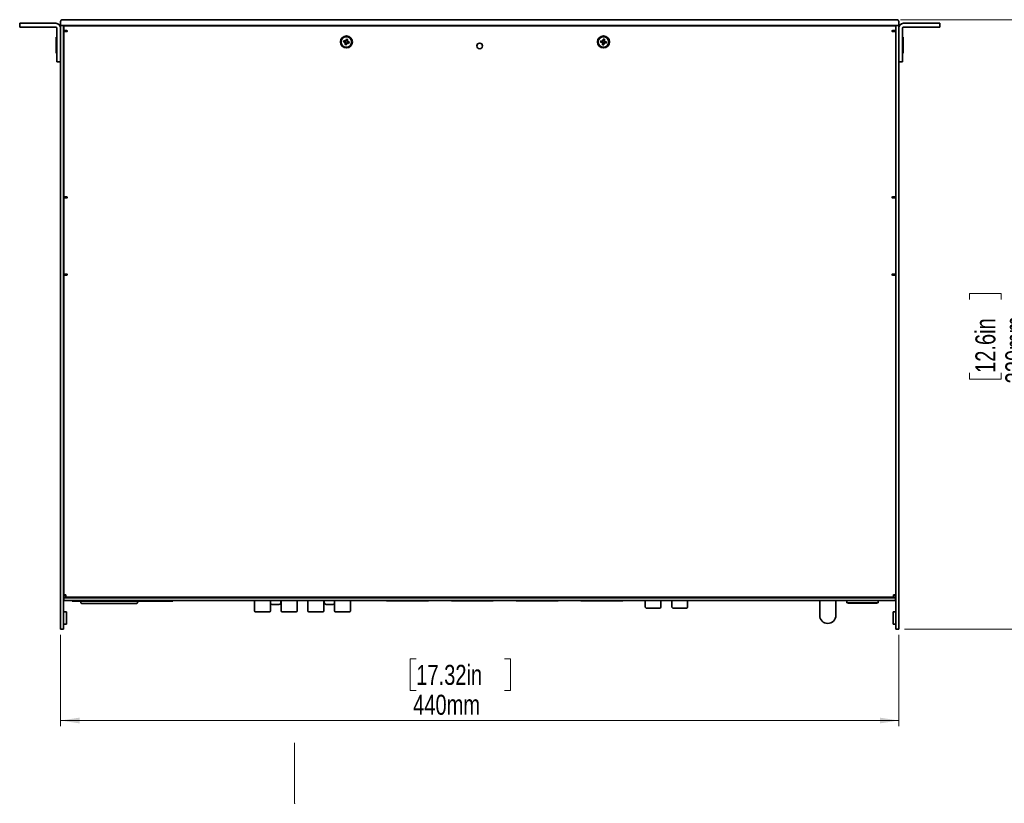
# Model space of a CAD drawing. Header units: millimetres. Extents: x 9 to 590, y 7 to 389.
# Tile 4 of 14: x 126 to 298, y 246 to 384. Entities that reach past the tile are written whole.
import ezdxf

# ---------------------------------------------------------------- set-up
doc = ezdxf.new("R2010")
doc.units = ezdxf.units.MM
doc.header["$PDSIZE"] = -1
doc.styles.add('SLDTEXTSTYLE0', font='TXT', dxfattribs={"width": 0.75})
doc.dimstyles.new('SLDDIMSTYLE0', dxfattribs={"dimtxt": 3.5, "dimasz": 3.302, "dimexe": 0, "dimexo": 0.0625, "dimgap": 0.875, "dimtad": 1, "dimlfac": 3, "dimrnd": 1e-09, "dimzin": 12, "dimdsep": 46, "dimtxsty": 'SLDTEXTSTYLE0', "dimsah": 1, "dimcen": 0.09, "dimadec": 0, "dimazin": 3, "dimtfac": 1, "dimtofl": 0, "dimtmove": 0, "dimatfit": 3, "dimfxl": 0, "dimfrac": 2, "dimtolj": 1, "dimtzin": 12, "dimarcsym": 0})

# ---------------------------------------------------------------- blocks, each defined once
blk = doc.blocks.new('_D_3')
at = {"color": 7, "linetype": 'Continuous', "lineweight": 0}
for p, q in [((132.94, 275.93), (132.94, 259.93)), ((279.61, 275.93), (279.61, 259.93)), ((195.18, 271.72), (194.11, 271.72)), ((194.11, 271.72), (194.11, 266.16)), ((210.59, 271.72), (211.66, 271.72)), ((211.66, 271.72), (211.66, 266.16)), ((194.11, 266.16), (195.18, 266.16)), ((211.66, 266.16), (210.59, 266.16)), ((132.94, 260.93), (279.61, 260.93))]:
    blk.add_line(p, q, dxfattribs=at)
at = {"color": 7, "linetype": 'Continuous', "lineweight": 18}
for points in [[(132.94, 260.93), (136.24, 260.42), (136.24, 261.43)], [(279.61, 260.93), (276.3, 261.43), (276.3, 260.42)]]:
    blk.add_solid(points, dxfattribs=at)
at = {"color": 7, "linetype": 'Continuous', "lineweight": 18, "char_height": 3.5, "attachment_point": 1, "style": 'SLDTEXTSTYLE0'}
for s, insert in [('17.32in', (195.18, 270.67)), ('440mm', (194.63, 265.44))]:
    blk.add_mtext(s, dxfattribs=dict(at, insert=insert))
blk = doc.blocks.new('_D_4')
at = {"color": 7, "linetype": 'Continuous', "lineweight": 0}
for p, q in [((279.94, 383.59), (303.77, 383.59)), ((302.77, 276.93), (302.77, 383.59)), ((291.98, 334.6), (291.98, 335.67)), ((291.98, 335.67), (297.54, 335.67)), ((297.54, 335.67), (297.54, 334.6)), ((291.98, 321.77), (291.98, 320.7)), ((291.98, 320.7), (297.54, 320.7)), ((297.54, 320.7), (297.54, 321.77)), ((280.61, 276.93), (303.77, 276.93))]:
    blk.add_line(p, q, dxfattribs=at)
at = {"color": 7, "linetype": 'Continuous', "lineweight": 18}
for points in [[(302.77, 383.59), (302.26, 380.29), (303.28, 380.29)], [(302.77, 276.93), (303.28, 280.23), (302.26, 280.23)]]:
    blk.add_solid(points, dxfattribs=at)
at = {"color": 7, "linetype": 'Continuous', "lineweight": 18, "char_height": 3.5, "attachment_point": 1, "rotation": 90, "style": 'SLDTEXTSTYLE0'}
for s, insert in [('320mm', (298.26, 319.93)), ('12.6in', (293.02, 321.77))]:
    blk.add_mtext(s, dxfattribs=dict(at, insert=insert))

msp = doc.modelspace()

# ---------------------------------------------------------------- linework, layer by layer
at = {"color": 7, "linetype": 'Continuous', "lineweight": 35}
for p, q in [((125.7718, 382.2931), (125.7718, 382.9597)), ((125.7718, 382.9597), (126.7718, 382.9597)), ((126.7718, 382.9597), (132.1051, 382.9597)), ((132.9385, 382.5931), (132.9385, 383.2597)), ((132.9385, 382.5931), (132.9393, 382.5931)), ((132.9385, 382.1264), (132.9385, 382.5931)), ((133.6051, 382.5931), (132.9393, 382.5931)), ((133.2718, 383.5931), (133.6051, 383.5931)), ((133.4385, 382.5931), (133.4385, 381.9264)), ((133.4694, 382.5611), (133.4437, 382.5588)), ((133.4694, 382.5611), (133.4718, 382.5611)), ((133.4718, 382.5931), (133.4718, 382.3597)), ((133.6051, 383.5931), (278.9385, 383.5931)), ((278.9385, 382.5931), (133.6051, 382.5931)), ((278.9385, 383.5931), (279.2718, 383.5931)), ((279.6043, 382.5931), (278.9385, 382.5931)), ((279.0718, 382.5931), (279.0718, 382.3597)), ((279.0742, 382.5611), (279.0718, 382.5611)), ((279.1027, 382.5578), (279.0742, 382.5611)), ((279.1051, 381.9264), (279.1051, 382.5931)), ((279.6043, 382.5931), (279.6051, 382.5931)), ((279.6051, 382.5931), (279.6051, 383.2597)), ((279.6051, 382.5931), (279.6051, 382.1264)), ((285.7718, 382.9597), (280.4385, 382.9597)), ((285.7718, 382.9597), (286.7718, 382.9597)), ((286.7718, 382.9597), (286.7718, 382.2931)), ((126.7718, 382.2931), (125.7718, 382.2931)), ((126.7718, 382.2931), (132.1051, 382.2931)), ((132.2718, 382.1264), (132.2718, 377.1931)), ((132.9385, 382.1264), (132.9385, 377.1931)), ((132.9385, 381.9264), (132.9385, 277.9264)), ((133.4385, 381.9264), (133.4385, 277.9264)), ((133.4718, 382.3597), (133.4718, 381.8597)), ((133.4718, 352.5597), (133.4718, 381.5264)), ((133.4718, 381.5264), (133.8718, 381.5264)), ((133.5218, 381.7407), (133.5218, 381.5264)), ((133.6385, 382.5264), (278.9051, 382.5264)), ((133.6385, 381.6931), (134.0385, 381.6931)), ((133.8551, 381.6931), (133.8551, 381.5264)), ((134.0385, 381.5264), (133.8718, 381.5264)), ((278.5051, 381.6931), (278.9051, 381.6931)), ((278.6718, 381.5264), (278.5051, 381.5264)), ((278.6718, 381.5264), (279.0718, 381.5264)), ((278.6885, 381.6931), (278.6885, 381.5264)), ((279.0218, 381.7407), (279.0218, 381.5264)), ((279.0718, 382.3597), (279.0718, 381.8597)), ((279.0718, 352.5597), (279.0718, 381.5264)), ((279.1051, 381.9264), (279.1051, 277.9264)), ((279.6051, 382.1264), (279.6051, 377.1931)), ((279.6051, 381.9264), (279.6051, 277.9264)), ((280.2718, 382.1264), (280.2718, 377.1931)), ((285.7718, 382.2931), (280.4385, 382.2931)), ((286.7718, 382.2931), (285.7718, 382.2931)), ((132.2718, 380.5264), (132.1385, 380.5264)), ((132.1385, 377.7265), (132.1385, 380.5264)), ((133.4718, 379.7931), (133.4385, 379.7931)), ((182.4235, 379.693), (182.4825, 379.9325)), ((182.7179, 379.6204), (182.4235, 379.693)), ((182.4825, 379.9325), (182.777, 379.8599)), ((182.6991, 379.2371), (182.7716, 379.5316)), ((182.9386, 379.1781), (182.6991, 379.2371)), ((182.7478, 379.613), (182.7576, 379.6527)), ((182.8186, 379.5517), (182.779, 379.5614)), ((182.7971, 379.8129), (182.8069, 379.8525)), ((182.8584, 379.8837), (182.8981, 379.8739)), ((182.8658, 379.9136), (182.9384, 380.208)), ((182.9384, 380.208), (183.1779, 380.149)), ((183.0111, 379.4725), (182.9386, 379.1781)), ((183.0185, 379.5024), (182.9789, 379.5122)), ((183.0583, 379.8344), (183.0979, 379.8247)), ((183.0798, 379.5732), (183.0701, 379.5336)), ((183.3944, 379.4536), (183.1, 379.5262)), ((183.1779, 380.149), (183.1053, 379.8545)), ((183.1291, 379.7731), (183.1193, 379.7335)), ((183.159, 379.7657), (183.4535, 379.6931)), ((183.4535, 379.6931), (183.3944, 379.4536)), ((227.4251, 379.652), (227.4649, 379.8954)), ((227.7244, 379.6031), (227.4251, 379.652)), ((227.4649, 379.8954), (227.7642, 379.8465)), ((227.7361, 379.2195), (227.785, 379.5188)), ((227.9795, 379.1797), (227.7361, 379.2195)), ((227.7548, 379.5981), (227.7614, 379.6384)), ((227.788, 379.8013), (227.7946, 379.8415)), ((227.8303, 379.5426), (227.79, 379.5492)), ((227.8435, 379.8767), (227.8838, 379.8701)), ((227.8485, 379.9071), (227.8974, 380.2064)), ((227.8974, 380.2064), (228.1408, 380.1666)), ((228.0284, 379.479), (227.9795, 379.1797)), ((228.0334, 379.5094), (227.9931, 379.516)), ((228.0467, 379.8435), (228.087, 379.8369)), ((228.0889, 379.5848), (228.0823, 379.5446)), ((228.1408, 380.1666), (228.0919, 379.8673)), ((228.412, 379.4907), (228.1127, 379.5396)), ((228.1221, 379.788), (228.1156, 379.7477)), ((228.1525, 379.783), (228.4518, 379.7341)), ((228.4518, 379.7341), (228.412, 379.4907)), ((279.1051, 379.7931), (279.0718, 379.7931)), ((280.4051, 380.5264), (280.2718, 380.5264)), ((280.4051, 380.5264), (280.4051, 377.7264)), ((132.1385, 377.7264), (132.2718, 377.7264)), ((133.4385, 378.4597), (133.4718, 378.4597)), ((279.0718, 378.4597), (279.1051, 378.4597)), ((280.2718, 377.7264), (280.4051, 377.7264)), ((132.2718, 376.1931), (132.2718, 377.1931)), ((132.9385, 376.1931), (132.2718, 376.1931)), ((133.4437, 376.3545), (133.4385, 376.3597)), ((279.1051, 376.3597), (279.0999, 376.3545)), ((280.2718, 376.1931), (279.6051, 376.1931)), ((280.2718, 377.1931), (280.2718, 376.1931)), ((133.4385, 375.1931), (133.4437, 375.1983)), ((279.0999, 375.1983), (279.1051, 375.1931)), ((133.4437, 354.7212), (133.4385, 354.7264)), ((133.4385, 353.5597), (133.4437, 353.5649)), ((279.1051, 354.7264), (279.0999, 354.7212)), ((279.0999, 353.5649), (279.1051, 353.5597)), ((132.9376, 351.939), (132.9385, 351.939)), ((132.9376, 351.939), (132.9376, 351.8979)), ((132.9376, 351.8979), (132.9385, 351.8979)), ((132.9376, 351.8979), (132.9376, 351.8151)), ((132.9376, 351.8151), (132.9376, 350.9769)), ((132.9376, 351.8151), (132.9385, 351.8151)), ((133.4718, 351.7581), (133.4385, 351.7581)), ((133.8718, 352.5597), (133.4718, 352.5597)), ((133.4718, 352.2264), (133.4718, 339.2264)), ((134.0385, 352.3931), (133.6385, 352.3931)), ((133.7718, 352.3931), (133.7718, 352.5597)), ((133.8718, 352.5597), (134.0385, 352.5597)), ((278.5051, 352.5597), (278.6718, 352.5597)), ((278.9051, 352.3931), (278.5051, 352.3931)), ((279.0718, 352.5597), (278.6718, 352.5597)), ((279.0718, 352.2264), (279.0718, 339.2264)), ((279.1051, 351.7581), (279.0718, 351.7581)), ((279.606, 351.9729), (279.6051, 351.9729)), ((279.606, 351.6373), (279.6051, 351.6373)), ((279.606, 351.6373), (279.606, 351.9729)), ((279.606, 350.7241), (279.606, 351.6373)), ((132.9376, 350.9769), (132.9385, 350.9769)), ((132.9376, 350.9769), (132.9376, 350.2215)), ((132.9376, 350.2215), (132.9385, 350.2215)), ((132.9376, 350.2215), (132.9376, 350.1805)), ((132.9376, 350.1805), (132.9385, 350.1805)), ((133.4385, 350.3614), (133.4718, 350.3614)), ((279.0718, 350.3614), (279.1051, 350.3614)), ((279.606, 350.7241), (279.6051, 350.7241)), ((279.606, 350.1466), (279.6051, 350.1466)), ((279.606, 350.1466), (279.606, 350.7241)), ((132.9376, 341.3149), (132.9385, 341.3149)), ((132.9376, 341.3149), (132.9376, 340.9056)), ((279.606, 341.3117), (279.6051, 341.3117)), ((279.606, 340.7682), (279.606, 341.3117)), ((132.9376, 340.9056), (132.9385, 340.9056)), ((132.9376, 340.9056), (132.9376, 339.9837)), ((132.9376, 339.9837), (132.9385, 339.9837)), ((132.9376, 339.9837), (132.9376, 339.4712)), ((132.9376, 339.4712), (132.9385, 339.4712)), ((133.4718, 341.0914), (133.4385, 341.0914)), ((133.4385, 339.6947), (133.4718, 339.6947)), ((279.1051, 341.0914), (279.0718, 341.0914)), ((279.0718, 339.6947), (279.1051, 339.6947)), ((279.606, 340.7682), (279.6051, 340.7682)), ((279.606, 339.8496), (279.6051, 339.8496)), ((279.606, 339.4744), (279.6051, 339.4744)), ((279.606, 339.8496), (279.606, 340.7682)), ((279.606, 339.4744), (279.606, 339.8496)), ((133.4718, 338.8931), (133.4718, 282.9097)), ((133.4718, 338.8931), (133.8718, 338.8931)), ((133.6385, 339.0597), (134.0385, 339.0597)), ((133.7718, 338.8931), (133.7718, 339.0597)), ((134.0385, 338.8931), (133.8718, 338.8931)), ((278.5051, 339.0597), (278.9051, 339.0597)), ((278.6718, 338.8931), (278.5051, 338.8931)), ((278.6718, 338.8931), (279.0718, 338.8931)), ((279.0718, 338.8931), (279.0718, 282.9097)), ((133.4437, 334.4212), (133.4385, 334.4264)), ((279.1051, 334.4264), (279.0999, 334.4212)), ((133.4385, 333.2597), (133.4437, 333.2649)), ((279.0999, 333.2649), (279.1051, 333.2597)), ((133.4437, 290.7545), (133.4385, 290.7597)), ((133.4385, 289.5931), (133.4437, 289.5983)), ((279.1051, 290.7597), (279.0999, 290.7545)), ((279.0999, 289.5983), (279.1051, 289.5931)), ((133.4718, 284.5931), (133.4385, 284.5931)), ((279.1051, 284.5931), (279.0718, 284.5931)), ((133.4385, 283.5931), (133.4718, 283.5931)), ((133.4385, 282.5931), (133.4718, 282.5931)), ((133.8718, 282.9097), (133.4718, 282.9097)), ((133.4718, 282.5097), (133.4718, 282.8431)), ((133.4718, 282.8431), (133.6385, 282.8431)), ((133.5051, 282.8431), (133.5051, 282.9097)), ((133.6385, 282.8431), (133.8718, 282.8431)), ((133.8718, 282.9097), (133.8718, 282.5097)), ((278.6718, 282.5097), (278.6718, 282.9097)), ((279.0718, 282.9097), (278.6718, 282.9097)), ((278.6718, 282.8431), (278.9051, 282.8431)), ((278.9051, 282.8431), (279.0718, 282.8431)), ((279.0385, 282.9097), (279.0385, 282.8431)), ((279.0718, 283.5931), (279.1051, 283.5931)), ((279.0718, 282.8431), (279.0718, 282.5097)), ((279.0718, 282.5931), (279.1051, 282.5931)), ((133.6385, 282.5097), (133.4718, 282.5097)), ((133.5051, 281.9264), (133.5051, 282.4264)), ((279.0385, 282.4264), (133.5051, 282.4264)), ((279.0385, 281.9264), (133.5051, 281.9264)), ((133.6385, 282.5097), (133.8718, 282.5097)), ((133.8718, 282.5097), (278.6718, 282.5097)), ((134.9341, 281.9264), (134.9341, 281.8431)), ((134.9341, 281.8431), (152.6008, 281.8431)), ((134.9385, 282.4597), (136.4551, 282.4597)), ((136.4551, 282.4264), (136.4551, 282.5097)), ((136.4551, 281.7263), (136.4551, 281.8431)), ((138.3551, 281.393), (144.5218, 281.393)), ((144.4218, 281.393), (138.4551, 281.393)), ((146.4218, 282.4264), (146.4218, 282.5097)), ((146.4218, 282.4597), (147.9385, 282.4597)), ((146.4218, 281.7263), (146.4218, 281.8431)), ((152.6008, 281.9264), (152.6008, 281.8431)), ((162.1937, 282.4316), (162.1885, 282.4264)), ((163.3551, 282.4264), (163.3499, 282.4316)), ((166.5242, 282.4537), (166.5242, 282.4264)), ((166.8883, 281.9264), (166.8883, 280.1254)), ((169.6569, 280.1254), (169.6569, 281.9264)), ((170.0209, 282.4264), (170.0209, 282.4537)), ((170.09, 282.5097), (170.09, 282.4264)), ((170.09, 281.9264), (170.09, 281.9194)), ((170.09, 281.9194), (170.1009, 281.9194)), ((170.1009, 281.9194), (170.1739, 281.9194)), ((170.1728, 281.242), (170.2102, 281.242)), ((170.2102, 281.242), (170.2811, 281.242)), ((170.2811, 281.242), (170.2954, 281.242)), ((170.2954, 281.242), (170.4971, 281.242)), ((170.4639, 281.242), (170.464, 281.242)), ((170.464, 281.242), (170.4641, 281.242)), ((170.4971, 281.242), (170.6347, 281.242)), ((170.6344, 281.242), (170.8174, 281.242)), ((170.8174, 281.242), (170.8776, 281.242)), ((170.8776, 281.242), (170.9092, 281.242)), ((170.8959, 281.9194), (170.9821, 281.9194)), ((170.9821, 281.9194), (171.0054, 281.9194)), ((171.0054, 282.4264), (171.0054, 282.5097)), ((171.0054, 281.9194), (171.0054, 281.9264)), ((171.1377, 281.242), (171.0442, 281.242)), ((171.1893, 282.4537), (171.1893, 282.4264)), ((171.4764, 281.5807), (171.4764, 281.9194)), ((171.5534, 281.9264), (171.5534, 280.1254)), ((174.322, 280.1254), (174.322, 281.9264)), ((174.6861, 282.4264), (174.6861, 282.4537)), ((175.8575, 282.4537), (175.8575, 282.4264)), ((176.2216, 281.9264), (176.2216, 280.1254)), ((178.9902, 280.1254), (178.9902, 281.9264)), ((179.0764, 281.9264), (179.0764, 281.5904)), ((179.3543, 282.4264), (179.3543, 282.4537)), ((179.533, 282.5097), (179.533, 282.4264)), ((179.5958, 281.2517), (179.6785, 281.2517)), ((179.7045, 281.2517), (179.7219, 281.2517)), ((179.7219, 281.2517), (179.7551, 281.2517)), ((179.7551, 281.2517), (179.836, 281.2517)), ((179.8259, 281.2517), (179.9601, 281.2517)), ((179.9601, 281.2517), (180.1709, 281.2517)), ((180.1709, 281.2517), (180.1776, 281.2517)), ((180.1776, 281.2517), (180.181, 281.2517)), ((180.1822, 281.2517), (180.2518, 281.2517)), ((180.2518, 281.2517), (180.3563, 281.2517)), ((180.3563, 281.2517), (180.4112, 281.2517)), ((180.4536, 282.4264), (180.4536, 282.5097)), ((180.5227, 282.4537), (180.5227, 282.4264)), ((180.8867, 281.9264), (180.8867, 280.1254)), ((183.6553, 280.1254), (183.6553, 281.9264)), ((184.0194, 282.4264), (184.0194, 282.4537)), ((188.9612, 282.4264), (186.9958, 282.4264)), ((189.9118, 282.5097), (189.9118, 282.4264)), ((189.9785, 282.4264), (189.9785, 282.5097)), ((189.9785, 281.8847), (189.9785, 281.9264)), ((190.8118, 281.8847), (189.9785, 281.8847)), ((190.8191, 281.9264), (190.8118, 281.8847)), ((191.4785, 281.8847), (191.4711, 281.9264)), ((191.4785, 281.8847), (191.9785, 281.8847)), ((191.9785, 282.4264), (191.9785, 282.5097)), ((191.9785, 282.5097), (191.9785, 282.4264)), ((191.9785, 281.9264), (191.9785, 281.8847)), ((191.9785, 281.9264), (191.9785, 281.8847)), ((192.4785, 281.8847), (191.9785, 281.8847)), ((192.4858, 281.9264), (192.4785, 281.8847)), ((193.1451, 281.8847), (193.1378, 281.9264)), ((193.1451, 281.8847), (193.6451, 281.8847)), ((193.6451, 282.4264), (193.6451, 282.5097)), ((193.6451, 282.5097), (193.6451, 282.4264)), ((193.6451, 281.9264), (193.6451, 281.8847)), ((193.6451, 281.9264), (193.6451, 281.8847)), ((194.1451, 281.8847), (193.6451, 281.8847)), ((194.1525, 281.9264), (194.1451, 281.8847)), ((194.8118, 281.8847), (194.8045, 281.9264)), ((194.8118, 281.8847), (195.3118, 281.8847)), ((195.3118, 282.4264), (195.3118, 282.5097)), ((195.3118, 282.5097), (195.3118, 282.4264)), ((195.3118, 281.9264), (195.3118, 281.8847)), ((195.3118, 281.9264), (195.3118, 281.8847)), ((195.8118, 281.8847), (195.3118, 281.8847)), ((195.8191, 281.9264), (195.8118, 281.8847)), ((196.4785, 281.8847), (196.4711, 281.9264)), ((196.4785, 281.8847), (197.3118, 281.8847)), ((197.3118, 282.5097), (197.3118, 282.4264)), ((197.3118, 282.5097), (197.3118, 282.4264)), ((197.3118, 281.9264), (197.3118, 281.8847)), ((197.3785, 282.5097), (197.3785, 282.4264)), ((201.2451, 282.5097), (201.2451, 282.4264)), ((201.3118, 282.4264), (201.3118, 282.5097)), ((201.3118, 281.8847), (201.3118, 281.9264)), ((202.1451, 281.8847), (201.3118, 281.8847)), ((202.1525, 281.9264), (202.1451, 281.8847)), ((202.8118, 281.8847), (202.8045, 281.9264)), ((202.8118, 281.8847), (203.3118, 281.8847)), ((203.3118, 282.4264), (203.3118, 282.5097)), ((203.3118, 282.5097), (203.3118, 282.4264)), ((203.3118, 281.9264), (203.3118, 281.8847)), ((203.3118, 281.9264), (203.3118, 281.8847)), ((203.8118, 281.8847), (203.3118, 281.8847)), ((203.8191, 281.9264), (203.8118, 281.8847)), ((204.4785, 281.8847), (204.4711, 281.9264)), ((204.4785, 281.8847), (204.9785, 281.8847)), ((204.9785, 282.4264), (204.9785, 282.5097)), ((204.9785, 282.5097), (204.9785, 282.4264)), ((204.9785, 281.9264), (204.9785, 281.8847)), ((204.9785, 281.9264), (204.9785, 281.8847)), ((205.4785, 281.8847), (204.9785, 281.8847)), ((205.4858, 281.9264), (205.4785, 281.8847)), ((206.1451, 281.8847), (206.1378, 281.9264)), ((206.1451, 281.8847), (206.6451, 281.8847)), ((206.6451, 282.4264), (206.6451, 282.5097)), ((206.6451, 282.5097), (206.6451, 282.4264)), ((206.6451, 281.9264), (206.6451, 281.8847)), ((206.6451, 281.9264), (206.6451, 281.8847)), ((207.1451, 281.8847), (206.6451, 281.8847)), ((207.1525, 281.9264), (207.1451, 281.8847)), ((207.8118, 281.8847), (207.8045, 281.9264)), ((207.8118, 281.8847), (208.6451, 281.8847)), ((208.6451, 282.5097), (208.6451, 282.4264)), ((208.6451, 281.9264), (208.6451, 281.8847)), ((208.7118, 282.5097), (208.7118, 282.4264)), ((212.5785, 282.5097), (212.5785, 282.4264)), ((212.6451, 282.4264), (212.6451, 282.5097)), ((212.6451, 281.8847), (212.6451, 281.9264)), ((213.4785, 281.8847), (212.6451, 281.8847)), ((213.4858, 281.9264), (213.4785, 281.8847)), ((214.1451, 281.8847), (214.1378, 281.9264)), ((214.1451, 281.8847), (214.6451, 281.8847)), ((214.6451, 282.4264), (214.6451, 282.5097)), ((214.6451, 282.5097), (214.6451, 282.4264)), ((214.6451, 281.9264), (214.6451, 281.8847)), ((214.6451, 281.9264), (214.6451, 281.8847)), ((215.1451, 281.8847), (214.6451, 281.8847)), ((215.1525, 281.9264), (215.1451, 281.8847)), ((215.8118, 281.8847), (215.8045, 281.9264)), ((215.8118, 281.8847), (216.3118, 281.8847)), ((216.3118, 282.4264), (216.3118, 282.5097)), ((216.3118, 282.5097), (216.3118, 282.4264)), ((216.3118, 281.9264), (216.3118, 281.8847)), ((216.3118, 281.9264), (216.3118, 281.8847)), ((216.8118, 281.8847), (216.3118, 281.8847)), ((216.8191, 281.9264), (216.8118, 281.8847)), ((217.4785, 281.8847), (217.4711, 281.9264)), ((217.4785, 281.8847), (217.9785, 281.8847)), ((217.9785, 282.4264), (217.9785, 282.5097)), ((217.9785, 282.5097), (217.9785, 282.4264)), ((217.9785, 281.9264), (217.9785, 281.8847)), ((217.9785, 281.9264), (217.9785, 281.8847)), ((218.4785, 281.8847), (217.9785, 281.8847)), ((218.4858, 281.9264), (218.4785, 281.8847)), ((219.1451, 281.8847), (219.1378, 281.9264)), ((219.1451, 281.8847), (219.9785, 281.8847)), ((219.9785, 282.5097), (219.9785, 282.4264)), ((219.9785, 282.5097), (219.9785, 282.4264)), ((219.9785, 281.9264), (219.9785, 281.8847)), ((220.0451, 282.5097), (220.0451, 282.4264)), ((223.9118, 282.5097), (223.9118, 282.4264)), ((223.9785, 282.4264), (223.9785, 282.5097)), ((223.9785, 281.8847), (223.9785, 281.9264)), ((224.8118, 281.8847), (223.9785, 281.8847)), ((224.8191, 281.9264), (224.8118, 281.8847)), ((225.4785, 281.8847), (225.4711, 281.9264)), ((225.4785, 281.8847), (225.9785, 281.8847)), ((225.9785, 282.4264), (225.9785, 282.5097)), ((225.9785, 282.5097), (225.9785, 282.4264)), ((225.9785, 281.9264), (225.9785, 281.8847)), ((225.9785, 281.9264), (225.9785, 281.8847)), ((226.4785, 281.8847), (225.9785, 281.8847)), ((226.4858, 281.9264), (226.4785, 281.8847)), ((227.1451, 281.8847), (227.1378, 281.9264)), ((227.1451, 281.8847), (227.6451, 281.8847)), ((227.6451, 282.4264), (227.6451, 282.5097)), ((227.6451, 282.5097), (227.6451, 282.4264)), ((227.6451, 281.9264), (227.6451, 281.8847)), ((227.6451, 281.9264), (227.6451, 281.8847)), ((228.1451, 281.8847), (227.6451, 281.8847)), ((228.1525, 281.9264), (228.1451, 281.8847)), ((228.8118, 281.8847), (228.8045, 281.9264)), ((228.8118, 281.8847), (229.3118, 281.8847)), ((229.3118, 282.4264), (229.3118, 282.5097)), ((229.3118, 282.5097), (229.3118, 282.4264)), ((229.3118, 281.9264), (229.3118, 281.8847)), ((229.3118, 281.9264), (229.3118, 281.8847)), ((229.8118, 281.8847), (229.3118, 281.8847)), ((229.8191, 281.9264), (229.8118, 281.8847)), ((230.4785, 281.8847), (230.4711, 281.9264)), ((230.4785, 281.8847), (231.3118, 281.8847)), ((231.3118, 282.5097), (231.3118, 282.4264)), ((231.3118, 281.9264), (231.3118, 281.8847)), ((231.3785, 282.5097), (231.3785, 282.4264)), ((235.2218, 282.4264), (235.2218, 282.5097)), ((235.2218, 280.9014), (235.2218, 281.9264)), ((237.9884, 282.4264), (237.9884, 282.5097)), ((237.9884, 280.9014), (237.9884, 281.9264)), ((239.8884, 282.4264), (239.8884, 282.5097)), ((239.8884, 280.9014), (239.8884, 281.9264)), ((240.3587, 282.4316), (240.3535, 282.4264)), ((241.5201, 282.4264), (241.5149, 282.4316)), ((242.6551, 282.4264), (242.6551, 282.5097)), ((242.6551, 280.9014), (242.6551, 281.9264)), ((246.5385, 282.5097), (246.5385, 282.4264)), ((246.6051, 282.4264), (246.6051, 282.5097)), ((256.2718, 282.5097), (256.2718, 282.4264)), ((256.3385, 282.5097), (256.3385, 282.4264)), ((265.7701, 281.9264), (265.7701, 279.3431)), ((266.4368, 282.5097), (266.4368, 282.4264)), ((267.9368, 282.4264), (267.9368, 282.5097)), ((268.4211, 282.4597), (267.9368, 282.4597)), ((268.6035, 279.3431), (268.6035, 281.9264)), ((270.5201, 282.5097), (270.5201, 282.4264)), ((270.5201, 281.9264), (270.5201, 281.5184)), ((276.0235, 281.5184), (270.5201, 281.5184)), ((270.7701, 281.4631), (270.7701, 281.5184)), ((271.2735, 281.4631), (270.7701, 281.4631)), ((271.2735, 281.4631), (271.2735, 281.5184)), ((271.2735, 281.4631), (275.1901, 281.4631)), ((275.1901, 281.4631), (275.1901, 281.5184)), ((275.7701, 281.4631), (275.1901, 281.4631)), ((275.7701, 281.4631), (275.7701, 281.5184)), ((276.0235, 282.5097), (276.0235, 282.4264)), ((276.0235, 281.9264), (276.0235, 281.5184)), ((278.6718, 282.5097), (278.9051, 282.5097)), ((279.0718, 282.5097), (278.9051, 282.5097)), ((279.0385, 281.9264), (279.0385, 282.4264)), ((133.9385, 279.9431), (133.6051, 279.9431)), ((133.9385, 277.7764), (133.9385, 279.9431)), ((237.6551, 280.568), (235.5551, 280.568)), ((242.3218, 280.5681), (240.2218, 280.5681)), ((278.6051, 279.9431), (278.6051, 277.7764)), ((278.9385, 279.9431), (278.6051, 279.9431)), ((132.9385, 276.9264), (132.9385, 277.9264)), ((133.4385, 277.9264), (133.4385, 276.9264)), ((133.6051, 277.7764), (133.9385, 277.7764)), ((278.6051, 277.7764), (278.9385, 277.7764)), ((279.1051, 276.9264), (279.1051, 277.9264)), ((279.6051, 277.9264), (279.6051, 276.9264)), ((133.4385, 276.9264), (132.9385, 276.9264)), ((279.6051, 276.9264), (279.1051, 276.9264))]:
    msp.add_line(p, q, dxfattribs=at)
at = {"color": 7, "linetype": 'Continuous', "lineweight": 18}
msp.add_line((173.8819, 246.4366), (173.8819, 257.02), dxfattribs=at)
at = {"color": 7, "linetype": 'Continuous', "lineweight": 35, "flags": 128}
for points in [[(133.4718, 376.3301), (133.4631, 376.3369), (133.4437, 376.3545)], [(279.0999, 376.3545), (279.0805, 376.3369), (279.0718, 376.3301)], [(133.4437, 375.1983), (133.4631, 375.2159), (133.4718, 375.2227)], [(279.0718, 375.2227), (279.0805, 375.2159), (279.0999, 375.1983)], [(133.4718, 354.6967), (133.4631, 354.7036), (133.4437, 354.7212)], [(133.4437, 353.5649), (133.4631, 353.5825), (133.4718, 353.5894)], [(279.0999, 354.7212), (279.0805, 354.7036), (279.0718, 354.6967)], [(279.0718, 353.5894), (279.0805, 353.5825), (279.0999, 353.5649)], [(133.4718, 334.3967), (133.4631, 334.4036), (133.4437, 334.4212)], [(279.0999, 334.4212), (279.0805, 334.4036), (279.0718, 334.3967)], [(133.4437, 333.2649), (133.4631, 333.2825), (133.4718, 333.2894)], [(279.0718, 333.2894), (279.0805, 333.2825), (279.0999, 333.2649)], [(133.4718, 290.7301), (133.4631, 290.7369), (133.4437, 290.7545)], [(133.4437, 289.5983), (133.4631, 289.6159), (133.4718, 289.6227)], [(279.0999, 290.7545), (279.0805, 290.7369), (279.0718, 290.7301)], [(279.0718, 289.6227), (279.0805, 289.6159), (279.0999, 289.5983)], [(133.5104, 282.5097), (133.5179, 282.463), (133.5263, 282.4264)], [(134.6854, 282.5097), (134.8084, 282.4726), (134.9385, 282.4597)], [(144.5218, 281.393), (144.7063, 281.393), (144.8853, 281.393), (145.0533, 281.393), (145.2053, 281.393), (145.3368, 281.393), (145.4437, 281.393), (145.523, 281.393), (145.5721, 281.393)], [(147.9385, 282.4597), (148.0685, 282.4726), (148.1916, 282.5097)], [(166.5147, 282.5097), (166.5209, 282.4868), (166.5242, 282.4537)], [(171.3291, 281.9194), (171.0953, 281.9194), (170.7878, 281.9194), (170.448, 281.9194), (170.122, 281.9194), (169.8536, 281.9194), (169.6792, 281.9194), (169.6569, 281.9194)], [(169.6569, 281.9194), (169.6906, 281.9194), (169.8749, 281.9194), (170.1502, 281.9194), (170.4795, 281.9194), (170.8181, 281.9194), (171.1205, 281.9194), (171.3457, 281.9194), (171.4634, 281.9194), (171.4576, 281.9194), (171.3291, 281.9194), (171.3291, 281.9194)], [(171.0442, 281.242), (170.8848, 281.242), (170.6742, 281.242), (170.4447, 281.242), (170.231, 281.242), (170.0659, 281.242), (169.9743, 281.242), (169.9608, 281.242)], [(170.0209, 282.4537), (170.0242, 282.4868), (170.0305, 282.5097)], [(170.1739, 281.9194), (170.2485, 281.9194), (170.3346, 281.9194), (170.4289, 281.9194), (170.5278, 281.9194), (170.6277, 281.9194), (170.7247, 281.9194), (170.8153, 281.9194), (170.8959, 281.9194)], [(171.1798, 282.5097), (171.1861, 282.4868), (171.1893, 282.4537)], [(174.6861, 282.4537), (174.6893, 282.4868), (174.6956, 282.5097)], [(175.848, 282.5097), (175.8543, 282.4868), (175.8575, 282.4537)], [(179.3543, 282.4537), (179.3575, 282.4868), (179.3638, 282.5097)], [(180.5919, 281.2517), (180.5592, 281.2517), (180.4429, 281.2517), (180.2597, 281.2517), (180.0375, 281.2517), (179.8101, 281.2517), (179.6121, 281.2517), (179.4738, 281.2517), (179.416, 281.2517), (179.415, 281.2517)], [(180.5131, 282.5097), (180.5194, 282.4868), (180.5227, 282.4537)], [(184.0194, 282.4537), (184.0226, 282.4868), (184.0289, 282.5097)], [(190.8118, 281.8847), (190.9179, 281.8847), (191.1451, 281.8847), (191.3724, 281.8847), (191.4785, 281.8847)], [(192.4785, 281.8847), (192.5846, 281.8847), (192.8118, 281.8847), (193.039, 281.8847), (193.1451, 281.8847)], [(194.1451, 281.8847), (194.2512, 281.8847), (194.4785, 281.8847), (194.7057, 281.8847), (194.8118, 281.8847)], [(195.8118, 281.8847), (195.9179, 281.8847), (196.1451, 281.8847), (196.3724, 281.8847), (196.4785, 281.8847)], [(202.1451, 281.8847), (202.2512, 281.8847), (202.4785, 281.8847), (202.7057, 281.8847), (202.8118, 281.8847)], [(203.8118, 281.8847), (203.9179, 281.8847), (204.1451, 281.8847), (204.3724, 281.8847), (204.4785, 281.8847)], [(205.4785, 281.8847), (205.5846, 281.8847), (205.8118, 281.8847), (206.039, 281.8847), (206.1451, 281.8847)], [(207.1451, 281.8847), (207.2512, 281.8847), (207.4785, 281.8847), (207.7057, 281.8847), (207.8118, 281.8847)], [(213.4785, 281.8847), (213.5846, 281.8847), (213.8118, 281.8847), (214.039, 281.8847), (214.1451, 281.8847)], [(215.1451, 281.8847), (215.2512, 281.8847), (215.4785, 281.8847), (215.7057, 281.8847), (215.8118, 281.8847)], [(216.8118, 281.8847), (216.9179, 281.8847), (217.1451, 281.8847), (217.3724, 281.8847), (217.4785, 281.8847)], [(218.4785, 281.8847), (218.5846, 281.8847), (218.8118, 281.8847), (219.039, 281.8847), (219.1451, 281.8847)], [(224.8118, 281.8847), (224.9179, 281.8847), (225.1451, 281.8847), (225.3724, 281.8847), (225.4785, 281.8847)], [(226.4785, 281.8847), (226.5846, 281.8847), (226.8118, 281.8847), (227.039, 281.8847), (227.1451, 281.8847)], [(228.1451, 281.8847), (228.2512, 281.8847), (228.4785, 281.8847), (228.7057, 281.8847), (228.8118, 281.8847)], [(229.8118, 281.8847), (229.9179, 281.8847), (230.1451, 281.8847), (230.3724, 281.8847), (230.4785, 281.8847)], [(279.0173, 282.4264), (279.0257, 282.463), (279.0332, 282.5097)], [(167.0576, 279.956), (167.1171, 279.956), (167.2896, 279.956), (167.5584, 279.956), (167.8971, 279.956), (168.2726, 279.956)], [(168.2726, 279.956), (167.928, 279.956), (167.6249, 279.956), (167.4, 279.956), (167.2803, 279.956), (167.265, 279.956)], [(168.2726, 279.956), (168.648, 279.956), (168.9867, 279.956), (169.2555, 279.956), (169.4281, 279.956), (169.4875, 279.956)], [(169.2801, 279.956), (169.2648, 279.956), (169.1451, 279.956), (168.9202, 279.956), (168.6172, 279.956), (168.2726, 279.956)], [(171.7227, 279.956), (171.7822, 279.956), (171.9548, 279.956), (172.2236, 279.956), (172.5622, 279.956), (172.9377, 279.956)], [(172.9377, 279.956), (172.5931, 279.956), (172.2901, 279.956), (172.0651, 279.956), (171.9455, 279.956), (171.9302, 279.956)], [(172.9377, 279.956), (173.3131, 279.956), (173.6518, 279.956), (173.9206, 279.956), (174.0932, 279.956), (174.1527, 279.956)], [(173.9452, 279.956), (173.9299, 279.956), (173.8102, 279.956), (173.5853, 279.956), (173.2823, 279.956), (172.9377, 279.956)], [(176.3909, 279.956), (176.4504, 279.956), (176.623, 279.956), (176.8918, 279.956), (177.2304, 279.956), (177.6059, 279.956)], [(177.6059, 279.956), (177.2613, 279.956), (176.9583, 279.956), (176.7333, 279.956), (176.6137, 279.956), (176.5984, 279.956)], [(177.6059, 279.956), (177.9813, 279.956), (178.32, 279.956), (178.5888, 279.956), (178.7614, 279.956), (178.8209, 279.956)], [(178.6134, 279.956), (178.5981, 279.956), (178.4784, 279.956), (178.2535, 279.956), (177.9505, 279.956), (177.6059, 279.956)], [(181.0561, 279.956), (181.1155, 279.956), (181.2881, 279.956), (181.5569, 279.956), (181.8956, 279.956), (182.271, 279.956)], [(182.271, 279.956), (181.9264, 279.956), (181.6234, 279.956), (181.3985, 279.956), (181.2788, 279.956), (181.2635, 279.956)], [(182.271, 279.956), (182.6465, 279.956), (182.9852, 279.956), (183.254, 279.956), (183.4265, 279.956), (183.486, 279.956)], [(183.2786, 279.956), (183.2633, 279.956), (183.1436, 279.956), (182.9187, 279.956), (182.6156, 279.956), (182.271, 279.956)]]:
    msp.add_lwpolyline(points, dxfattribs=at)
at = {"color": 7, "linetype": 'Continuous', "lineweight": 35}
for centre, radius in [((182.9385, 379.6931), 1.05), ((182.9385, 379.6931), 0.9167), ((206.2718, 378.9931), 0.5), ((227.9385, 379.6931), 1.05), ((227.9385, 379.6931), 0.9167)]:
    msp.add_circle(centre, radius, dxfattribs=at)
for centre, radius, start, end in [((132.1051, 382.1264), 0.8333, 0, 90), ((133.2718, 383.2597), 0.3333, 90, 180), ((279.2718, 383.2597), 0.3333, 0, 90), ((280.4385, 382.1264), 0.8333, 90, 180), ((132.1051, 382.1264), 0.1667, 0, 90), ((133.6385, 382.3597), 0.1667, 90, 180), ((133.6385, 381.8597), 0.1667, 180, 270), ((134.0385, 381.6097), 0.0833, 270, 90), ((278.5051, 381.6097), 0.0833, 90, 270), ((278.9051, 382.3597), 0.1667, 0, 90), ((278.9051, 381.8597), 0.1667, 270, 0), ((280.4385, 382.1264), 0.1667, 90, 180), ((182.9385, 379.6931), 0.2322, 198.238925, 224.067513), ((182.9385, 379.6931), 0.1853, 139.715096, 192.591342), ((182.9385, 379.6931), 0.1853, 192.591342, 207.871429), ((182.9385, 379.6931), 0.1853, 207.871429, 214.435009), ((182.9385, 379.6931), 0.2322, 108.238925, 134.067513), ((182.9385, 379.6931), 0.1853, 214.435009, 229.715096), ((182.9385, 379.6931), 0.1853, 124.435009, 139.715096), ((182.9385, 379.6931), 0.1853, 229.715096, 282.591342), ((182.9385, 379.6931), 0.1853, 117.871429, 124.435009), ((182.9385, 379.6931), 0.1853, 102.591342, 117.871429), ((182.9385, 379.6931), 0.1853, 49.715096, 102.591342), ((182.9385, 379.6931), 0.1853, 282.591342, 297.871429), ((182.9385, 379.6931), 0.2322, 288.238925, 314.067513), ((182.9385, 379.6931), 0.1853, 297.871429, 304.435009), ((182.9385, 379.6931), 0.1853, 304.435009, 319.715096), ((182.9385, 379.6931), 0.1853, 34.435009, 49.715096), ((182.9385, 379.6931), 0.1853, 319.715096, 12.591342), ((182.9385, 379.6931), 0.1853, 27.871429, 34.435009), ((182.9385, 379.6931), 0.1853, 12.591342, 27.871429), ((182.9385, 379.6931), 0.2322, 18.238925, 44.067513), ((227.9385, 379.6931), 0.2322, 202.801779, 228.630366), ((227.9385, 379.6931), 0.1853, 144.277949, 197.154196), ((227.9385, 379.6931), 0.1853, 197.154196, 212.434283), ((227.9385, 379.6931), 0.2322, 112.801779, 138.630366), ((227.9385, 379.6931), 0.1853, 212.434283, 218.997862), ((227.9385, 379.6931), 0.1853, 128.997862, 144.277949), ((227.9385, 379.6931), 0.1853, 218.997862, 234.277949), ((227.9385, 379.6931), 0.1853, 122.434283, 128.997862), ((227.9385, 379.6931), 0.1853, 234.277949, 287.154196), ((227.9385, 379.6931), 0.1853, 107.154196, 122.434283), ((227.9385, 379.6931), 0.1853, 54.277949, 107.154196), ((227.9385, 379.6931), 0.1853, 287.154196, 302.434283), ((227.9385, 379.6931), 0.2322, 292.801779, 318.630366), ((227.9385, 379.6931), 0.1853, 302.434283, 308.997862), ((227.9385, 379.6931), 0.1853, 38.997862, 54.277949), ((227.9385, 379.6931), 0.1853, 308.997862, 324.277949), ((227.9385, 379.6931), 0.1853, 32.434283, 38.997862), ((227.9385, 379.6931), 0.1853, 324.277949, 17.154196), ((227.9385, 379.6931), 0.2322, 22.801779, 48.630366), ((227.9385, 379.6931), 0.1853, 17.154196, 32.434283), ((133.6385, 352.2264), 0.1667, 90, 180), ((134.0385, 352.4764), 0.0833, 270, 90), ((278.5051, 352.4764), 0.0833, 90, 270), ((278.9051, 352.2264), 0.1667, 0, 90), ((133.6385, 339.2264), 0.1667, 180, 270), ((134.0385, 338.9764), 0.0833, 270, 90), ((278.5051, 338.9764), 0.0833, 90, 270), ((278.9051, 339.2264), 0.1667, 270, 0), ((134.1718, 282.5931), 0.1667, 210, 270), ((136.7885, 281.7263), 0.3333, 180.000001, 270.000001), ((146.0885, 281.7263), 0.3333, 270.000001, 0.000001), ((162.0051, 282.6202), 0.2667, 315, 335.530199), ((163.5385, 282.6202), 0.2667, 204.469801, 225), ((169.9608, 281.5807), 0.3387, 206.154373, 270.00001), ((171.1377, 281.5807), 0.3387, 270.00001, 0.00001), ((179.415, 281.5904), 0.3387, 180.00001, 270.00001), ((180.5919, 281.5904), 0.3387, 270.00001, 330.522474), ((186.9958, 282.8328), 0.4064, 232.65214, 270), ((188.9612, 282.8328), 0.4064, 270, 307.34786), ((209.6624, 282.8328), 0.4064, 232.651219, 270), ((211.6278, 282.8328), 0.4064, 270, 307.348781), ((232.3291, 282.8328), 0.4064, 232.650298, 270), ((234.2945, 282.8328), 0.4064, 270, 307.349702), ((235.5551, 280.9014), 0.3333, 180.000001, 270.000001), ((237.6551, 280.9014), 0.3333, 270.000001, 0.000001), ((240.2218, 280.9014), 0.3333, 180.000001, 270.000001), ((240.1701, 282.6202), 0.2667, 315, 335.530199), ((241.7035, 282.6202), 0.2667, 204.469801, 225), ((242.3218, 280.9014), 0.3333, 270.000001, 0.000001), ((266.4558, 282.8661), 0.4064, 241.270091, 267.327198), ((268.4211, 282.8661), 0.4064, 270.00001, 298.729808), ((278.3718, 282.5931), 0.1667, 270, 330), ((133.6051, 280.1097), 0.1667, 180, 270), ((167.0576, 280.1254), 0.1693, 180, 270), ((169.4875, 280.1254), 0.1693, 270, 360), ((171.7227, 280.1254), 0.1693, 180, 270), ((174.1527, 280.1254), 0.1693, 270, 360), ((176.3909, 280.1254), 0.1693, 180, 270), ((178.8209, 280.1254), 0.1693, 270, 360), ((181.0561, 280.1254), 0.1693, 180, 270), ((183.486, 280.1254), 0.1693, 270, 360), ((267.1868, 279.3431), 1.4167, 180, 0), ((278.9385, 280.1097), 0.1667, 270, 0), ((133.6051, 277.6097), 0.1667, 90, 180), ((278.9385, 277.6097), 0.1667, 0, 90)]:
    msp.add_arc(centre, radius, start, end, dxfattribs=at)
for centre, major_axis, start_param, end_param in [((182.916, 379.6986), (0.1605, -0.0396), 2.61320416, 3.66998115), ((182.9329, 379.6705), (0.0396, 0.1605), 2.61320416, 3.66998115), ((182.944, 379.7156), (0.0396, 0.1605), 5.75479681, 6.8115738), ((182.961, 379.6875), (0.1605, -0.0396), 5.75479681, 6.8115738), ((227.9156, 379.6968), (0.1631, -0.0267), 2.61320416, 3.66998115), ((227.9347, 379.6702), (0.0267, 0.1631), 2.61320416, 3.66998115), ((227.9422, 379.7159), (0.0267, 0.1631), 5.75479681, 6.8115738), ((227.9613, 379.6893), (0.1631, -0.0267), 5.75479681, 6.8115738)]:
    msp.add_ellipse(centre, major_axis=major_axis, ratio=0.99011591, start_param=start_param, end_param=end_param, dxfattribs=at)
for points, knots in [([(133.4718, 382.5387), (133.4659, 382.5395), (133.4507, 382.5415), (133.4453, 382.5537), (133.442, 382.5611)], [0, 0, 0, 0, 0.39036513, 1, 1, 1, 1]), ([(279.1016, 382.5611), (279.0972, 382.5535), (279.0916, 382.5437), (279.0753, 382.5412), (279.0718, 382.5407)], [0, 0, 0, 0, 0.78116506, 1, 1, 1, 1]), ([(138.4551, 281.393), (138.3492, 281.393), (138.193, 281.393), (138.0157, 281.393), (137.9283, 281.393), (137.8848, 281.393), (137.8663, 281.393), (137.854, 281.393), (137.8482, 281.393), (137.7893, 281.393), (137.7128, 281.393), (137.6391, 281.393), (137.5906, 281.393), (137.5672, 281.393), (137.4469, 281.393), (137.3579, 281.393), (137.236, 281.393), (137.1784, 281.393), (137.126, 281.393), (137.0922, 281.393), (137.0755, 281.393), (137.0293, 281.393), (136.9869, 281.393), (136.944, 281.393), (136.927, 281.393), (136.916, 281.393), (136.9104, 281.393), (136.8856, 281.393), (136.8595, 281.393), (136.8357, 281.393), (136.8254, 281.393), (136.8214, 281.393), (136.8188, 281.393), (136.8174, 281.393), (136.7977, 281.393), (136.7885, 281.393), (136.7885, 281.393)], [0, 0, 0, 0, 0.125, 0.1875, 0.21875, 0.234375, 0.2421875, 0.2421875, 0.25, 0.25, 0.3125, 0.34375, 0.34375, 0.375, 0.375, 0.5, 0.5, 0.5625, 0.59375, 0.59375, 0.625, 0.625, 0.6875, 0.71875, 0.734375, 0.734375, 0.75, 0.75, 0.8125, 0.84375, 0.859375, 0.8671875, 0.8671875, 0.875, 0.875, 1, 1, 1, 1]), ([(138.3551, 281.393), (138.2947, 281.393), (138.2053, 281.393), (138.1032, 281.393), (138.0527, 281.393), (138.0311, 281.393), (138.0168, 281.393), (138.0101, 281.393), (137.881, 281.393), (137.7705, 281.393), (137.6221, 281.393), (137.5545, 281.393), (137.4871, 281.393), (137.4563, 281.393), (137.4437, 281.393), (137.4355, 281.393), (137.4311, 281.393), (137.3675, 281.393), (137.3267, 281.393), (137.3048, 281.393)], [0, 0, 0, 0, 0.125, 0.1875, 0.21875, 0.234375, 0.234375, 0.25, 0.25, 0.5, 0.5, 0.625, 0.6875, 0.71875, 0.734375, 0.734375, 0.75, 0.75, 1, 1, 1, 1]), ([(146.0885, 281.393), (146.0885, 281.393), (146.0738, 281.393), (146.0312, 281.393), (146.0034, 281.393), (145.988, 281.393), (145.981, 281.393), (145.9763, 281.393), (145.974, 281.393), (145.9507, 281.393), (145.9159, 281.393), (145.8753, 281.393), (145.847, 281.393), (145.8325, 281.393), (145.7539, 281.393), (145.6816, 281.393), (145.5597, 281.393), (145.4959, 281.393), (145.4278, 281.393), (145.3815, 281.393), (145.3573, 281.393), (145.2867, 281.393), (145.2141, 281.393), (145.1258, 281.393), (145.0873, 281.393), (145.0614, 281.393), (145.0478, 281.393), (144.9851, 281.393), (144.9086, 281.393), (144.8175, 281.393), (144.7714, 281.393), (144.7516, 281.393), (144.7383, 281.393), (144.7313, 281.393), (144.6249, 281.393), (144.5238, 281.393), (144.4218, 281.393)], [0, 0, 0, 0, 0.125, 0.1875, 0.21875, 0.234375, 0.2421875, 0.2421875, 0.25, 0.25, 0.3125, 0.34375, 0.34375, 0.375, 0.375, 0.5, 0.5, 0.5625, 0.59375, 0.59375, 0.625, 0.625, 0.6875, 0.71875, 0.734375, 0.734375, 0.75, 0.75, 0.8125, 0.84375, 0.859375, 0.8671875, 0.8671875, 0.875, 0.875, 1, 1, 1, 1])]:
    msp.add_open_spline(points, degree=3, knots=knots, dxfattribs=at)
for points in [[(182.7179, 379.6204), (182.7359, 379.616), (182.7543, 379.6114), (182.7746, 379.6064)], [(182.7716, 379.5316), (182.7761, 379.5495), (182.7806, 379.5679), (182.7856, 379.5883)], [(182.777, 379.8599), (182.7949, 379.8555), (182.8134, 379.8509), (182.8337, 379.8459)], [(182.8658, 379.9136), (182.8614, 379.8957), (182.8568, 379.8772), (182.8518, 379.8569)], [(183.0111, 379.4725), (183.0155, 379.4904), (183.0201, 379.5089), (183.0251, 379.5292)], [(183.1, 379.5262), (183.082, 379.5306), (183.0636, 379.5352), (183.0433, 379.5402)], [(183.1053, 379.8545), (183.1009, 379.8366), (183.0963, 379.8182), (183.0913, 379.7979)], [(183.159, 379.7657), (183.1411, 379.7701), (183.1226, 379.7747), (183.1023, 379.7797)], [(227.7244, 379.6031), (227.7426, 379.6001), (227.7614, 379.597), (227.782, 379.5937)], [(227.7642, 379.8465), (227.7824, 379.8435), (227.8012, 379.8405), (227.8218, 379.8371)], [(227.785, 379.5188), (227.788, 379.537), (227.7911, 379.5558), (227.7944, 379.5764)], [(227.8485, 379.9071), (227.8455, 379.8889), (227.8424, 379.8701), (227.8391, 379.8495)], [(228.0284, 379.479), (228.0314, 379.4972), (228.0345, 379.516), (228.0379, 379.5366)], [(228.1127, 379.5396), (228.0945, 379.5426), (228.0757, 379.5456), (228.0551, 379.549)], [(228.0919, 379.8673), (228.0889, 379.8491), (228.0859, 379.8303), (228.0825, 379.8097)], [(228.1525, 379.783), (228.1343, 379.786), (228.1155, 379.7891), (228.0949, 379.7925)]]:
    msp.add_open_spline(points, degree=3, dxfattribs=at)
at = {"color": 7, "linetype": 'Continuous', "lineweight": 0}
msp.add_point((173.8819, 246.4366), dxfattribs=at)

# ---------------------------------------------------------------- dimensions: what is measured, and where the dimension line sits
at = {"color": 7, "linetype": 'Continuous', "lineweight": 18}
for base, p1, p2, angle, picture, middle in [((302.7718, 383.5931), (279.6051, 276.9264), (278.9385, 383.5931), 90, '_D_4', (302.7718, 328.1851)), ((279.6051, 260.9264), (132.9385, 276.9264), (279.6051, 276.9264), 0, '_D_3', (202.8846, 260.9264))]:
    dim = msp.add_linear_dim(base=base, p1=p1, p2=p2, angle=angle, dimstyle='SLDDIMSTYLE0', dxfattribs=at)
    dim.commit()
    dim.dimension.update_dxf_attribs({"geometry": picture, "text_midpoint": middle, "dimtype": 160})

doc.saveas('drawing.dxf')
